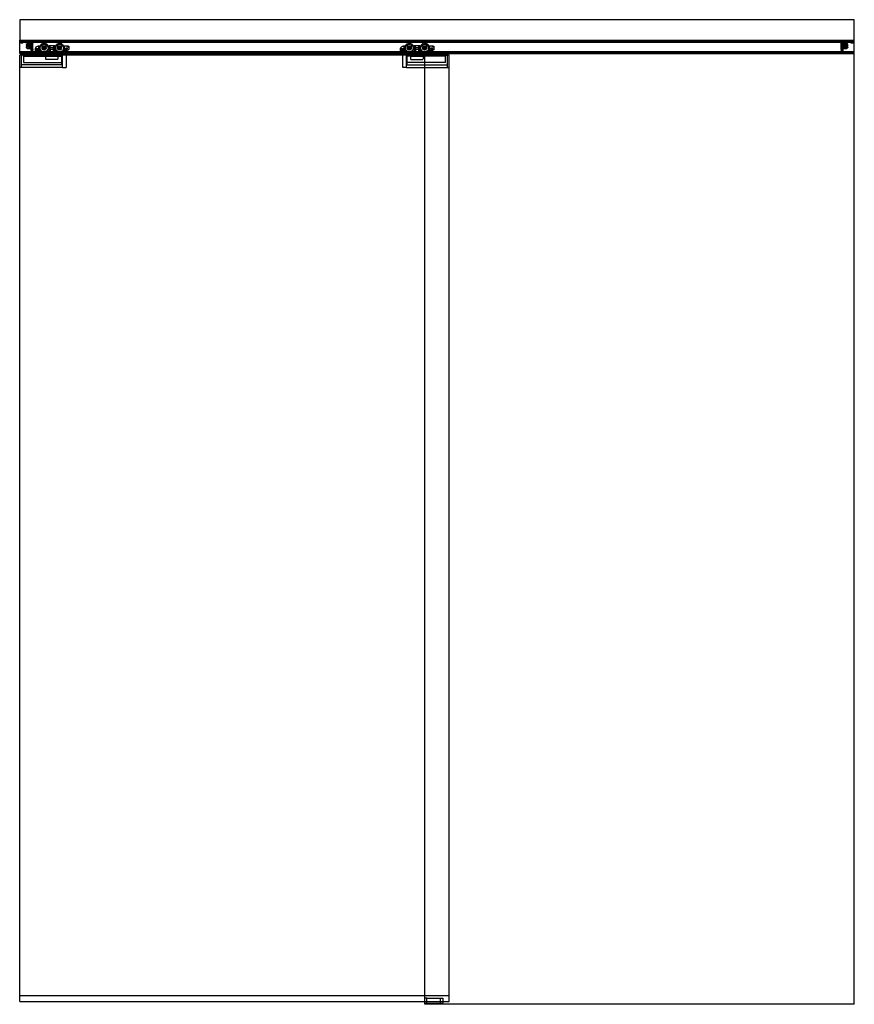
# Model space of a CAD drawing. Header units: millimetres. Extents: x 0 to 2050, y 0 to 2418.
import ezdxf

# ---------------------------------------------------------------- set-up
doc = ezdxf.new("R2010")
doc.units = ezdxf.units.MM
doc.header["$LTSCALE"] = 10
doc.linetypes.add('ALLCAD_Strich', pattern=[0.2, 0.15, -0.05])
doc.layers.add('BESCH_KONT_sich_schn_ansi_2d', color=40, linetype='Continuous')

msp = doc.modelspace()

# ---------------------------------------------------------------- linework, layer by layer
at = {"layer": 'BESCH_KONT_sich_schn_ansi_2d', "linetype": 'ALLCAD_Strich', "extrusion": (0, 1, -2.22045e-16)}
for p, q in [((2050, 2418), (0, 2418)), ((0, 2418), (0, 2368)), ((2050, 2368), (2050, 2418)), ((0, 2368), (2050, 2368)), ((0, 2335), (0, 2368)), ((0, 2365.5), (2050, 2365.5)), ((0, 2363.5), (0, 2363.5)), ((0, 2363.5), (0, 2363.5)), ((0, 2363.5), (0, 2363.5)), ((0, 2363.5), (0, 2363.5)), ((0, 2363.5), (0, 2363.5)), ((0, 2363.5), (0, 2363.5)), ((0, 2363.5), (0, 2363.5)), ((0, 2363.5), (0, 2363.5)), ((0, 2363.5), (0, 2363.5)), ((0, 2363.5), (0, 2363.5)), ((0, 2363.5), (0, 2363.5)), ((0, 2363.5), (0, 2363.5)), ((0, 2363.5), (0, 2363.5)), ((0, 2363.5), (0, 2363.5)), ((0, 2363.5), (0, 2363.5)), ((0, 2363.5), (0, 2363.5)), ((0, 2363.5), (0, 2363.5)), ((0, 2363.5), (0, 2363.5)), ((0, 2363.5), (0, 2363.5)), ((0, 2363.5), (0, 2363.5)), ((0, 2363.5), (0, 2363.5)), ((0, 2363.5), (0, 2363.5)), ((0, 2363.5), (0, 2363.5)), ((0, 2363.5), (2050, 2363.5)), ((0, 2363), (2050, 2363)), ((1, 2363.5), (1, 2365.5)), ((3.2, 2362), (2, 2361)), ((8, 2361), (2, 2361)), ((2, 2360.5), (2, 2361)), ((8, 2360.5), (2, 2360.5)), ((3.2, 2365.5), (3.2, 2363.5)), ((3.2, 2362), (3.2, 2365.5)), ((6.8, 2362), (3.2, 2362)), ((6.8, 2365.5), (6.8, 2363.5)), ((6.8, 2362), (6.8, 2365.5)), ((6.8, 2362), (8, 2361)), ((8, 2360.5), (8, 2361)), ((17.2, 2362), (16, 2361)), ((22, 2361), (16, 2361)), ((16, 2360.5), (16, 2361)), ((22, 2360.5), (16, 2360.5)), ((16.4, 2356.4), (16, 2356)), ((16, 2356), (16, 2354.6)), ((16, 2354.6), (20.3, 2353.6)), ((20.3, 2352), (16, 2351)), ((16, 2351), (16, 2349.6)), ((16, 2349.6), (16.4, 2349.2)), ((18.6, 2358.4), (16.4, 2356.4)), ((30, 2356.4), (16.4, 2356.4)), ((16.4, 2349.2), (18.6, 2347.2)), ((16.4, 2349.2), (30, 2349.2)), ((17.2, 2365.5), (17.2, 2363.5)), ((17.2, 2362), (17.2, 2365.5)), ((20.8, 2362), (17.2, 2362)), ((27.5, 2358.4), (18.6, 2358.4)), ((18.6, 2347.2), (27.5, 2347.2)), ((20.8, 2365.5), (20.8, 2363.5)), ((20.8, 2362), (20.8, 2365.5)), ((20.8, 2362), (22, 2361)), ((21.3, 2353.7), (22.8, 2354.5)), ((22.8, 2351.1), (21.3, 2351.9)), ((22, 2360.5), (22, 2361)), ((23.3, 2354.6), (27, 2354.6)), ((27, 2351), (23.3, 2351)), ((24, 2356.4), (24, 2349.2)), ((24, 2349.2), (25.5, 2349.2)), ((25.5, 2355.1), (27.5, 2355.1)), ((25.5, 2349.2), (25.5, 2355.1)), ((27.5, 2363.3), (30, 2363.3)), ((27.5, 2363.3), (27.5, 2358.4)), ((27.5, 2361.1), (30, 2361.1)), ((27.5, 2358.4), (27.5, 2354.1)), ((27.5, 2357.6), (30, 2357.6)), ((27.5, 2354.1), (27.5, 2351.5)), ((27.5, 2351.5), (27.5, 2347.2)), ((27.5, 2348.1), (30, 2348.1)), ((27.5, 2347.2), (27.5, 2342.3)), ((28.9, 2365.5), (28.9, 2363.5)), ((29, 2362.5), (29, 2359.5)), ((30, 2362.5), (29, 2362.5)), ((29, 2359.5), (29, 2356.5)), ((30, 2356.5), (29, 2356.5)), ((29, 2349.5), (29, 2346.5)), ((30, 2349.5), (29, 2349.5)), ((29, 2346.5), (29, 2343.5)), ((29.9, 2363.5), (29.9, 2365.5)), ((30, 2363.5), (30, 2363.5)), ((30, 2363.5), (30, 2363.5)), ((30, 2363.5), (30, 2363.5)), ((30, 2363.5), (30, 2363.5)), ((30, 2363.5), (30, 2363.5)), ((30, 2363.5), (30, 2363.5)), ((30, 2363.5), (30, 2363.5)), ((30, 2363.5), (30, 2363.5)), ((30, 2363.5), (30, 2363.5)), ((30, 2363.5), (30, 2361.5)), ((30, 2363.5), (30, 2363.5)), ((30, 2363.5), (30, 2363.5)), ((30, 2363.5), (30, 2363.5)), ((30, 2363.5), (30, 2363.5)), ((30, 2363.5), (30, 2363.5)), ((30, 2363.5), (30, 2363.5)), ((30, 2363.5), (30, 2363.5)), ((30, 2363.5), (30, 2363.5)), ((30, 2360.5), (30, 2361.5)), ((32, 2360.5), (30, 2360.5)), ((30, 2360.5), (30, 2356.4)), ((32, 2360), (30, 2356.4)), ((30, 2359.5), (32, 2359.5)), ((30, 2356.4), (30, 2349.2)), ((30, 2349.2), (30, 2345.1)), ((30, 2349.2), (32, 2345.6)), ((32, 2345.5), (30, 2345.5)), ((32, 2363.5), (32, 2360.5)), ((32, 2360.5), (32, 2360)), ((32, 2345.6), (32, 2360)), ((32, 2345.6), (32, 2345.1)), ((46.3, 2346.6), (38.5, 2346.6)), ((38.5, 2342.2), (38.5, 2345.9)), ((42.8, 2352.7), (46.3, 2352.7)), ((46, 2353.5), (46.3, 2353.5)), ((46.3, 2353.5), (46.3, 2352.7)), ((46.3, 2353.5), (72.4, 2353.5)), ((46.3, 2352.7), (46.3, 2346.6)), ((46.3, 2346.6), (46.3, 2341.5)), ((71, 2353.5), (71, 2345.5)), ((71, 2345.5), (87, 2345.5)), ((85.6, 2353.5), (72.4, 2353.5)), ((72.5, 2345.5), (72.5, 2353.5)), ((72.5, 2353.5), (72.5, 2345.5)), ((72.5, 2345.5), (72.5, 2335.5)), ((74.3, 2353.5), (74.3, 2345.5)), ((83, 2348.5), (75, 2348.5)), ((75, 2335), (75, 2348.5)), ((75, 2345.5), (75, 2335.5)), ((75, 2345.5), (75, 2335.5)), ((83, 2335), (83, 2348.5)), ((83, 2345.5), (83, 2335.5)), ((83, 2345.5), (83, 2335.5)), ((83.7, 2345.5), (83.7, 2353.5)), ((85.5, 2345.5), (85.5, 2353.5)), ((85.5, 2353.5), (85.5, 2345.5)), ((85.5, 2345.5), (85.5, 2335.5)), ((85.6, 2353.5), (119, 2353.5)), ((87, 2353.5), (87, 2345.5)), ((107.5, 2353.5), (107.5, 2342)), ((109.5, 2353.5), (109.5, 2342.5)), ((120.5, 2352), (120.5, 2346.5)), ((943.3, 2346.6), (935.5, 2346.6)), ((935.5, 2342.2), (935.5, 2345.9)), ((939.8, 2352.7), (943.3, 2352.7)), ((943, 2353.5), (943.3, 2353.5)), ((943.3, 2353.5), (943.3, 2352.7)), ((943.3, 2353.5), (969.4, 2353.5)), ((943.3, 2352.7), (943.3, 2346.6)), ((943.3, 2346.6), (943.3, 2341.5)), ((968, 2353.5), (968, 2345.5)), ((968, 2345.5), (984, 2345.5)), ((982.6, 2353.5), (969.4, 2353.5)), ((969.5, 2345.5), (969.5, 2353.5)), ((969.5, 2353.5), (969.5, 2345.5)), ((969.5, 2345.5), (969.5, 2335.5)), ((971.3, 2353.5), (971.3, 2345.5)), ((980, 2348.5), (972, 2348.5)), ((972, 2335), (972, 2348.5)), ((972, 2345.5), (972, 2335.5)), ((972, 2345.5), (972, 2335.5)), ((980, 2335), (980, 2348.5)), ((980, 2345.5), (980, 2335.5)), ((980, 2345.5), (980, 2335.5)), ((980.7, 2345.5), (980.7, 2353.5)), ((982.5, 2345.5), (982.5, 2353.5)), ((982.5, 2353.5), (982.5, 2345.5)), ((982.5, 2345.5), (982.5, 2335.5)), ((982.6, 2353.5), (1016, 2353.5)), ((984, 2353.5), (984, 2345.5)), ((1004.5, 2353.5), (1004.5, 2342)), ((1006.5, 2353.5), (1006.5, 2342.5)), ((1017.5, 2352), (1017.5, 2346.5)), ((2018, 2360.5), (2018, 2363.5)), ((2018, 2360.5), (2018, 2360)), ((2020, 2360.5), (2018, 2360.5)), ((2018, 2345.6), (2018, 2360)), ((2018, 2360), (2020, 2356.4)), ((2018, 2359.5), (2020, 2359.5)), ((2020, 2349.2), (2018, 2345.6)), ((2018, 2345.6), (2018, 2345.1)), ((2018, 2345.5), (2020, 2345.5)), ((2020, 2363.5), (2020, 2363.5)), ((2020, 2363.5), (2020, 2363.5)), ((2020, 2363.5), (2020, 2363.5)), ((2020, 2363.5), (2020, 2363.5)), ((2020, 2363.5), (2020, 2363.5)), ((2020, 2363.5), (2020, 2363.5)), ((2020, 2363.5), (2020, 2363.5)), ((2020, 2363.5), (2020, 2363.5)), ((2020, 2363.5), (2020, 2363.5)), ((2020, 2361.5), (2020, 2363.5)), ((2020, 2363.5), (2020, 2363.5)), ((2020, 2363.5), (2020, 2363.5)), ((2020, 2363.5), (2020, 2363.5)), ((2020, 2363.5), (2020, 2363.5)), ((2020, 2363.5), (2020, 2363.5)), ((2020, 2363.5), (2020, 2363.5)), ((2020, 2363.5), (2020, 2363.5)), ((2020, 2363.5), (2020, 2363.5)), ((2022.5, 2363.3), (2020, 2363.3)), ((2020, 2362.5), (2021, 2362.5)), ((2020, 2361.5), (2020, 2360.5)), ((2022.5, 2361.1), (2020, 2361.1)), ((2020, 2360.5), (2020, 2356.4)), ((2022.5, 2357.6), (2020, 2357.6)), ((2020, 2356.5), (2021, 2356.5)), ((2020, 2356.4), (2020, 2349.2)), ((2020, 2356.4), (2033.6, 2356.4)), ((2020, 2349.5), (2021, 2349.5)), ((2033.6, 2349.2), (2020, 2349.2)), ((2020, 2349.2), (2020, 2345.1)), ((2022.5, 2348.1), (2020, 2348.1)), ((2020.1, 2365.5), (2020.1, 2363.5)), ((2021, 2356.5), (2021, 2362.5)), ((2021, 2343.5), (2021, 2349.5)), ((2021.1, 2363.5), (2021.1, 2365.5)), ((2022.5, 2358.4), (2022.5, 2363.3)), ((2031.4, 2358.4), (2022.5, 2358.4)), ((2022.5, 2358.4), (2022.5, 2354.1)), ((2022.5, 2355.1), (2024.5, 2355.1)), ((2022.5, 2351.5), (2022.5, 2354.1)), ((2022.5, 2351.5), (2022.5, 2347.2)), ((2022.5, 2347.2), (2031.4, 2347.2)), ((2022.5, 2342.3), (2022.5, 2347.2)), ((2023, 2354.6), (2026.7, 2354.6)), ((2026.7, 2351), (2023, 2351)), ((2024.5, 2355.1), (2024.5, 2349.2)), ((2024.5, 2349.2), (2026, 2349.2)), ((2026, 2356.4), (2026, 2349.2)), ((2027.2, 2354.5), (2028.7, 2353.7)), ((2028.7, 2351.9), (2027.2, 2351.1)), ((2029.2, 2362), (2028, 2361)), ((2034, 2361), (2028, 2361)), ((2028, 2360.5), (2028, 2361)), ((2034, 2360.5), (2028, 2360.5)), ((2029.2, 2365.5), (2029.2, 2363.5)), ((2029.2, 2362), (2029.2, 2365.5)), ((2032.8, 2362), (2029.2, 2362)), ((2029.7, 2353.6), (2034, 2354.6)), ((2034, 2351), (2029.7, 2352)), ((2033.6, 2356.4), (2031.4, 2358.4)), ((2031.4, 2347.2), (2033.6, 2349.2)), ((2032.8, 2365.5), (2032.8, 2363.5)), ((2032.8, 2362), (2032.8, 2365.5)), ((2032.8, 2362), (2034, 2361)), ((2034, 2356), (2033.6, 2356.4)), ((2033.6, 2349.2), (2034, 2349.6)), ((2034, 2360.5), (2034, 2361)), ((2034, 2356), (2034, 2354.6)), ((2034, 2351), (2034, 2349.6)), ((2043.2, 2362), (2042, 2361)), ((2048, 2361), (2042, 2361)), ((2042, 2360.5), (2042, 2361)), ((2048, 2360.5), (2042, 2360.5)), ((2043.2, 2365.5), (2043.2, 2363.5)), ((2043.2, 2362), (2043.2, 2365.5)), ((2046.8, 2362), (2043.2, 2362)), ((2046.8, 2365.5), (2046.8, 2363.5)), ((2046.8, 2362), (2046.8, 2365.5)), ((2046.8, 2362), (2048, 2361)), ((2048, 2360.5), (2048, 2361)), ((2049, 2365.5), (2049, 2363.5)), ((2050, 0), (2050, 2368)), ((0, 2339.5), (2050, 2339.5)), ((2050, 2338.5), (0, 2338.5)), ((0, 2337), (2050, 2337)), ((0, 2335), (995, 2335)), ((0, 7), (0, 2331)), ((995, 2331), (0, 2331)), ((4, 2331), (4, 2301)), ((103, 2330.5), (4, 2330.5)), ((9, 2328.5), (9, 2330.5)), ((9, 2328.5), (9, 2312.5)), ((9, 2328.5), (103, 2328.5)), ((27.5, 2344.6), (30, 2344.6)), ((30, 2342.3), (27.5, 2342.3)), ((30, 2343.5), (29, 2343.5)), ((30, 2345.1), (32, 2345.1)), ((30, 2342.3), (30, 2345.1)), ((30, 2344.8), (32, 2344.8)), ((32, 2342.4), (30, 2342.4)), ((30, 2342.1), (30, 2342.3)), ((30, 2342.1), (32, 2342.1)), ((32, 2345.1), (32, 2344.8)), ((32, 2344.8), (32, 2342.4)), ((32, 2342.4), (32, 2342.1)), ((41.4, 2341.5), (39.2, 2341.5)), ((39.8, 2342.8), (39.8, 2345.3)), ((39.8, 2345.3), (45, 2345.3)), ((41.4, 2342.8), (39.8, 2342.8)), ((41.4, 2341.5), (41.4, 2342.8)), ((45, 2342.8), (43.4, 2342.8)), ((43.4, 2342.8), (43.4, 2341.5)), ((46.3, 2341.5), (43.4, 2341.5)), ((45, 2345.3), (45, 2342.8)), ((45, 2342.8), (45, 2342.8)), ((45, 2342.8), (45, 2342.8)), ((45, 2342.8), (45, 2342.8)), ((45, 2342.8), (45, 2342.8)), ((45, 2342.8), (45, 2342.8)), ((45, 2342.8), (45, 2342.8)), ((45, 2342.8), (45, 2342.8)), ((45, 2342.8), (45, 2342.8)), ((45, 2342.8), (45, 2342.8)), ((45, 2342.8), (45, 2342.8)), ((45, 2342.8), (45, 2342.8)), ((45, 2342.8), (45, 2342.8)), ((45, 2342.8), (45, 2342.8)), ((45, 2342.8), (45, 2342.8)), ((45, 2342.8), (45, 2342.8)), ((45, 2342.8), (45, 2342.8)), ((45, 2342.8), (45, 2342.8)), ((45, 2342.8), (45, 2342.8)), ((45, 2342.8), (45, 2342.8)), ((45, 2342.8), (45, 2342.8)), ((45, 2342.8), (45, 2342.8)), ((45, 2342.8), (45, 2342.8)), ((45, 2342.8), (45, 2342.8)), ((45, 2342.8), (45, 2342.8)), ((45, 2342.8), (45, 2342.8)), ((45, 2342.8), (45, 2342.8)), ((45, 2342.8), (45, 2342.8)), ((45, 2342.8), (45, 2342.8)), ((45, 2342.8), (45, 2342.8)), ((48.2, 2341.5), (46.3, 2341.5)), ((51.6, 2340.9), (48.2, 2341.5)), ((54.6, 2339.2), (51.6, 2340.9)), ((57.3, 2337.3), (55.1, 2338.8)), ((74.3, 2335.5), (63, 2335.5)), ((94, 2328.5), (64, 2328.5)), ((64, 2320.5), (64, 2328.5)), ((74.3, 2335.5), (83.7, 2335.5)), ((75, 2331), (75, 2335)), ((75, 2328.5), (75, 2331)), ((83, 2331), (83, 2335)), ((83, 2328.5), (83, 2331)), ((94.8, 2335.5), (83.7, 2335.5)), ((94, 2328.5), (94, 2320.5)), ((106.5, 2341.4), (100.6, 2337.3)), ((103, 2330.5), (103, 2307.5)), ((105, 2301), (105, 2331)), ((116.5, 2342.5), (109.9, 2342.5)), ((115, 2301), (115, 2331)), ((938.4, 2341.5), (936.2, 2341.5)), ((936.8, 2342.8), (936.8, 2345.3)), ((936.8, 2345.3), (942, 2345.3)), ((938.4, 2342.8), (936.8, 2342.8)), ((938.4, 2341.5), (938.4, 2342.8)), ((940, 2331), (940, 2301)), ((942, 2342.8), (940.4, 2342.8)), ((940.4, 2342.8), (940.4, 2341.5)), ((943.3, 2341.5), (940.4, 2341.5)), ((942, 2345.3), (942, 2342.8)), ((942, 2342.8), (942, 2342.8)), ((942, 2342.8), (942, 2342.8)), ((942, 2342.8), (942, 2342.8)), ((942, 2342.8), (942, 2342.8)), ((942, 2342.8), (942, 2342.8)), ((942, 2342.8), (942, 2342.8)), ((942, 2342.8), (942, 2342.8)), ((942, 2342.8), (942, 2342.8)), ((942, 2342.8), (942, 2342.8)), ((942, 2342.8), (942, 2342.8)), ((942, 2342.8), (942, 2342.8)), ((942, 2342.8), (942, 2342.8)), ((942, 2342.8), (942, 2342.8)), ((942, 2342.8), (942, 2342.8)), ((942, 2342.8), (942, 2342.8)), ((942, 2342.8), (942, 2342.8)), ((942, 2342.8), (942, 2342.8)), ((942, 2342.8), (942, 2342.8)), ((942, 2342.8), (942, 2342.8)), ((942, 2342.8), (942, 2342.8)), ((942, 2342.8), (942, 2342.8)), ((942, 2342.8), (942, 2342.8)), ((942, 2342.8), (942, 2342.8)), ((942, 2342.8), (942, 2342.8)), ((942, 2342.8), (942, 2342.8)), ((942, 2342.8), (942, 2342.8)), ((942, 2342.8), (942, 2342.8)), ((942, 2342.8), (942, 2342.8)), ((942, 2342.8), (942, 2342.8)), ((945.2, 2341.5), (943.3, 2341.5)), ((948.6, 2340.9), (945.2, 2341.5)), ((951.6, 2339.2), (948.6, 2340.9)), ((950, 2301), (950, 2331)), ((952, 2330.5), (1051, 2330.5)), ((952, 2307.5), (952, 2330.5)), ((1046, 2328.5), (952, 2328.5)), ((954.3, 2337.3), (952.1, 2338.8)), ((971.3, 2335.5), (960, 2335.5)), ((961, 2320.5), (961, 2328.5)), ((961, 2328.5), (991, 2328.5)), ((971.3, 2335.5), (980.7, 2335.5)), ((972, 2331), (972, 2335)), ((972, 2328.5), (972, 2331)), ((980, 2331), (980, 2335)), ((980, 2328.5), (980, 2331)), ((991.8, 2335.5), (980.7, 2335.5)), ((991, 2328.5), (991, 2320.5)), ((995, 0), (995, 2335)), ((995, 2335), (2050, 2335)), ((1055, 2331), (995, 2331)), ((1003.5, 2341.4), (997.6, 2337.3)), ((1013.5, 2342.5), (1006.9, 2342.5)), ((1046, 2328.5), (1046, 2330.5)), ((1046, 2312.5), (1046, 2328.5)), ((1051, 2301), (1051, 2331)), ((1055, 7), (1055, 2331)), ((2018, 2345.1), (2020, 2345.1)), ((2018, 2345.1), (2018, 2344.8)), ((2018, 2344.8), (2020, 2344.8)), ((2018, 2342.4), (2018, 2344.8)), ((2020, 2342.4), (2018, 2342.4)), ((2018, 2342.1), (2018, 2342.4)), ((2018, 2342.1), (2020, 2342.1)), ((2020, 2345.1), (2020, 2342.3)), ((2022.5, 2344.6), (2020, 2344.6)), ((2020, 2343.5), (2021, 2343.5)), ((2020, 2342.3), (2022.5, 2342.3)), ((2020, 2342.3), (2020, 2342.1)), ((4, 2301), (0, 2301)), ((105, 2301), (0, 2301)), ((103, 2307.5), (4, 2307.5)), ((4, 2301), (4, 2301)), ((4, 2301), (4, 2301)), ((4, 2301), (4, 2301)), ((4, 2301), (4, 2301)), ((4, 2301), (4, 2301)), ((4, 2301), (4, 2301)), ((4, 2301), (4, 2301)), ((4, 2301), (4, 2301)), ((4, 2301), (4, 2301)), ((4, 2301), (4, 2301)), ((4, 2301), (4, 2301)), ((4, 2301), (4, 2301)), ((4, 2301), (4, 2301)), ((4, 2301), (4, 2301)), ((4, 2301), (4, 2301)), ((4, 2301), (4, 2301)), ((4, 2301), (4, 2301)), ((4, 2301), (4, 2301)), ((9, 2312.5), (103, 2312.5)), ((94, 2320.5), (64, 2320.5)), ((105, 2301), (115, 2301)), ((950, 2301), (940, 2301)), ((950, 2301), (1055, 2301)), ((1046, 2312.5), (952, 2312.5)), ((952, 2307.5), (1051, 2307.5)), ((961, 2320.5), (991, 2320.5)), ((1051, 2301), (1051, 2301)), ((1051, 2301), (1051, 2301)), ((1051, 2301), (1051, 2301)), ((1051, 2301), (1051, 2301)), ((1051, 2301), (1051, 2301)), ((1051, 2301), (1051, 2301)), ((1051, 2301), (1051, 2301)), ((1051, 2301), (1051, 2301)), ((1051, 2301), (1051, 2301)), ((1051, 2301), (1051, 2301)), ((1051, 2301), (1051, 2301)), ((1051, 2301), (1051, 2301)), ((1051, 2301), (1051, 2301)), ((1051, 2301), (1051, 2301)), ((1051, 2301), (1051, 2301)), ((1051, 2301), (1051, 2301)), ((1051, 2301), (1051, 2301)), ((1051, 2301), (1051, 2301)), ((1051, 2301), (1055, 2301)), ((0, 22), (1055, 22)), ((0, 7), (995, 7)), ((1000, 15), (995, 15)), ((995, 7), (1055, 7)), ((995, 3), (1039, 3)), ((2050, 0), (995, 0)), ((1000, 3), (1000, 15)), ((1000, 15), (1034, 15)), ((1034, 3), (1034, 15)), ((1034, 15), (1039, 15)), ((1034, 3), (1034, 3)), ((1034, 3), (1034, 3)), ((1034, 3), (1034, 3)), ((1034, 3), (1034, 3)), ((1034, 3), (1034, 3)), ((1034, 3), (1034, 3)), ((1034, 3), (1034, 3)), ((1034, 3), (1034, 3)), ((1034, 3), (1034, 3)), ((1034, 3), (1034, 3)), ((1034, 3), (1034, 3)), ((1034, 3), (1034, 3)), ((1034, 3), (1034, 3)), ((1034, 3), (1034, 3)), ((1034, 3), (1034, 3)), ((1034, 3), (1034, 3)), ((1034, 3), (1034, 3)), ((1034, 3), (1034, 3)), ((1034, 3), (1034, 3)), ((1034, 3), (1034, 3)), ((1034, 3), (1034, 3)), ((1034, 3), (1034, 3)), ((1034, 3), (1034, 3)), ((1034, 3), (1034, 3)), ((1034, 3), (1034, 3)), ((1034, 3), (1034, 3)), ((1034, 3), (1034, 3)), ((1034, 3), (1034, 3)), ((1034, 3), (1034, 3)), ((1034, 3), (1034, 3)), ((1034, 3), (1034, 3)), ((1039, 15), (1039, 3)), ((1039, 0), (1039, 3))]:
    msp.add_line(p, q, dxfattribs=at)
at = {"layer": 'BESCH_KONT_sich_schn_ansi_2d', "linetype": 'ALLCAD_Strich', "extrusion": (0, -2.22045e-16, -1)}
for centre, radius in [((-60, 2348.5), 11.2), ((-60, 2348.5), 4), ((-60, 2348.5), 2), ((-98, 2348.5), 11.2), ((-98, 2348.5), 2), ((-957, 2348.5), 11.2), ((-957, 2348.5), 4), ((-957, 2348.5), 2), ((-995, 2348.5), 11.2), ((-995, 2348.5), 2)]:
    msp.add_circle(centre, radius, dxfattribs=at)
at = {"layer": 'BESCH_KONT_sich_schn_ansi_2d', "linetype": 'ALLCAD_Strich'}
for centre, radius in [((60, 2348.5), 9.64), ((60, 2348.5), 5), ((60, 2348.5), 2.5), ((98, 2348.5), 9.64), ((98, 2348.5), 5), ((98, 2348.5), 4), ((98, 2348.5), 2.5), ((115, 2347), 2), ((119, 2352), 1.5), ((957, 2348.5), 9.64), ((957, 2348.5), 5), ((957, 2348.5), 2.5), ((995, 2348.5), 9.64), ((995, 2348.5), 5), ((995, 2348.5), 4), ((995, 2348.5), 2.5), ((1012, 2347), 2), ((1016, 2352), 1.5)]:
    msp.add_circle(centre, radius, dxfattribs=at)
for centre, radius, start, end in [((0, 2363.5), 0.00217, 90, 180), ((0, 2363.5), 0.00217, 180, 270), ((0, 2363.5), 0.00271, 270, 360), ((0, 2363.5), 0.00271, 0, 90), ((0, 2363.5), 0.00271, 90, 180), ((0, 2363.5), 0.00271, 180, 270), ((0, 2363.5), 0.00271, 270, 360), ((0, 2363.5), 0.00271, 0, 90), ((0, 2363.5), 0.00271, 90, 180), ((0, 2363.5), 0.00271, 180, 270), ((20.6, 2355), 1.5, 257.2662, 297.2662), ((20.6, 2350.5), 1.5, 62.7338, 102.7338), ((2029.4, 2355), 1.5, 242.7338, 282.7338), ((2029.4, 2350.5), 1.5, 77.2662, 117.2662), ((45, 2342.8), 0.00116, 90, 180), ((45, 2342.8), 0.00116, 180, 270), ((45, 2342.8), 0.00271, 270, 360), ((45, 2342.8), 0.00271, 0, 90), ((45, 2342.8), 0.00116, 90, 180), ((45, 2342.8), 0.00116, 180, 270), ((45, 2342.8), 0.00271, 270, 360), ((45, 2342.8), 0.00271, 0, 90), ((45, 2342.8), 0.00093, 180, 270), ((45, 2342.8), 0.00093, 90, 180), ((109.9, 2336.5), 6, 90, 125), ((942, 2342.8), 0.00116, 90, 180), ((942, 2342.8), 0.00116, 180, 270), ((942, 2342.8), 0.00271, 270, 360), ((942, 2342.8), 0.00271, 0, 90), ((942, 2342.8), 0.00116, 90, 180), ((942, 2342.8), 0.00116, 180, 270), ((942, 2342.8), 0.00271, 270, 360), ((942, 2342.8), 0.00271, 0, 90), ((942, 2342.8), 0.00093, 180, 270), ((942, 2342.8), 0.00093, 90, 180), ((1006.9, 2336.5), 6, 90, 125)]:
    msp.add_arc(centre, radius, start, end, dxfattribs=at)
at = {"layer": 'BESCH_KONT_sich_schn_ansi_2d', "linetype": 'ALLCAD_Strich', "extrusion": (0, -2.22045e-16, -1)}
for centre, radius, start, end in [((0, 2363.5), 0.00093, 270, 0), ((0, 2363.5), 0.00093, 0, 90), ((0, 2363.5), 0.00116, 0, 90), ((0, 2363.5), 0.00116, 270, 0), ((0, 2363.5), 0.00116, 90, 180), ((0, 2363.5), 0.00116, 180, 270), ((0, 2363.5), 0.00116, 0, 90), ((0, 2363.5), 0.00116, 270, 0), ((0, 2363.5), 0.00116, 90, 180), ((0, 2363.5), 0.00116, 180, 270), ((-23.3, 2353.6), 1, 62.7338, 90), ((-23.3, 2352), 1, 270, 297.2662), ((-27, 2354.1), 0.5, 90, 180), ((-27, 2351.5), 0.5, 180, 270), ((-30, 2363.5), 2, 90, 180), ((-46.1, 2345.9), 7.63, 0.0312, 5.4915), ((-46.1, 2345.9), 7.63, 88.739, 91.261), ((-116.5, 2346.5), 4, 180, 270), ((-943.1, 2345.9), 7.63, 0.0312, 5.4915), ((-943.1, 2345.9), 7.63, 88.739, 91.261), ((-1013.5, 2346.5), 4, 180, 270), ((-2020, 2363.5), 2, 360, 90), ((-2023, 2354.1), 0.5, 0, 90), ((-2023, 2351.5), 0.5, 270, 360), ((-2026.7, 2353.6), 1, 90, 117.2662), ((-2026.7, 2352), 1, 242.7338, 270), ((-39.2, 2342.2), 0.75, 270, 360), ((-45, 2342.8), 0.00271, 270, 0), ((-45, 2342.8), 0.00271, 0, 90), ((-45, 2342.8), 0.00116, 90, 180), ((-45, 2342.8), 0.00116, 180, 270), ((-45, 2342.8), 0.00271, 270, 0), ((-45, 2342.8), 0.00271, 0, 90), ((-45, 2342.8), 0.00116, 90, 180), ((-45, 2342.8), 0.00116, 180, 270), ((-45, 2342.8), 0.00217, 0, 90), ((-45, 2342.8), 0.00217, 270, 0), ((-60, 2345.8), 8.5, 305, 309.5389), ((-63, 2345.5), 10, 270, 305), ((-94.8, 2345.5), 10, 235, 270), ((-936.2, 2342.2), 0.75, 270, 360), ((-942, 2342.8), 0.00271, 270, 0), ((-942, 2342.8), 0.00271, 0, 90), ((-942, 2342.8), 0.00116, 90, 180), ((-942, 2342.8), 0.00116, 180, 270), ((-942, 2342.8), 0.00271, 270, 0), ((-942, 2342.8), 0.00271, 0, 90), ((-942, 2342.8), 0.00116, 90, 180), ((-942, 2342.8), 0.00116, 180, 270), ((-942, 2342.8), 0.00217, 0, 90), ((-942, 2342.8), 0.00217, 270, 0), ((-957, 2345.8), 8.5, 305, 309.5389), ((-960, 2345.5), 10, 270, 305), ((-991.8, 2345.5), 10, 235, 270)]:
    msp.add_arc(centre, radius, start, end, dxfattribs=at)
at = {"layer": 'BESCH_KONT_sich_schn_ansi_2d', "linetype": 'ALLCAD_Strich'}
for points, knots in [([(38.5, 2346.6), (38.5, 2346.6), (38.5, 2346.7), (38.6, 2346.8), (38.6, 2347), (38.6, 2347.3), (38.7, 2347.6), (38.8, 2348.1), (38.9, 2348.4), (39.1, 2348.8), (39.2, 2349), (39.3, 2349.4), (39.4, 2349.6), (39.7, 2349.9), (39.8, 2350.1), (40, 2350.5), (40.2, 2350.7), (40.7, 2351.2), (41.1, 2351.6), (41.9, 2352.2), (42.4, 2352.5), (42.8, 2352.7)], [15.435182, 15.435182, 15.435182, 15.435182, 16.554933, 16.554933, 17.82418, 17.82418, 19.093427, 19.093427, 20.362674, 20.362674, 21.03193, 21.03193, 21.701186, 21.701186, 22.370442, 22.370442, 23.039698, 23.039698, 24.647552, 24.647552, 26.164556, 26.164556, 26.164556, 26.164556]), ([(42.8, 2352.7), (43.1, 2352.9), (43.5, 2353), (44.2, 2353.2), (44.5, 2353.3), (45, 2353.4), (45.1, 2353.4), (45.4, 2353.5), (45.6, 2353.5), (45.8, 2353.5), (45.8, 2353.5), (45.9, 2353.5), (45.9, 2353.5), (45.9, 2353.5), (45.9, 2353.5), (46, 2353.5), (46, 2353.5), (46, 2353.5), (46, 2353.5), (46, 2353.5)], [1.722708, 1.722708, 1.722708, 1.722708, 2.727227, 2.727227, 3.731745, 3.731745, 4.178178, 4.178178, 4.62461, 4.62461, 4.729547, 4.729547, 4.834483, 4.834483, 4.870202, 4.870202, 4.877795, 4.877795, 4.885387, 4.885387, 4.885387, 4.885387]), ([(935.5, 2346.6), (935.5, 2346.6), (935.5, 2346.7), (935.6, 2346.8), (935.6, 2347), (935.6, 2347.3), (935.7, 2347.6), (935.8, 2348.1), (935.9, 2348.4), (936.1, 2348.8), (936.2, 2349), (936.3, 2349.4), (936.4, 2349.6), (936.7, 2349.9), (936.8, 2350.1), (937, 2350.5), (937.2, 2350.7), (937.7, 2351.2), (938.1, 2351.6), (938.9, 2352.2), (939.4, 2352.5), (939.8, 2352.7)], [15.435182, 15.435182, 15.435182, 15.435182, 16.554933, 16.554933, 17.82418, 17.82418, 19.093427, 19.093427, 20.362674, 20.362674, 21.03193, 21.03193, 21.701186, 21.701186, 22.370442, 22.370442, 23.039698, 23.039698, 24.647552, 24.647552, 26.164556, 26.164556, 26.164556, 26.164556]), ([(939.8, 2352.7), (940.1, 2352.9), (940.5, 2353), (941.2, 2353.2), (941.5, 2353.3), (942, 2353.4), (942.1, 2353.4), (942.4, 2353.5), (942.6, 2353.5), (942.8, 2353.5), (942.8, 2353.5), (942.9, 2353.5), (942.9, 2353.5), (942.9, 2353.5), (942.9, 2353.5), (943, 2353.5), (943, 2353.5), (943, 2353.5), (943, 2353.5), (943, 2353.5)], [1.722708, 1.722708, 1.722708, 1.722708, 2.727227, 2.727227, 3.731745, 3.731745, 4.178178, 4.178178, 4.62461, 4.62461, 4.729547, 4.729547, 4.834483, 4.834483, 4.870202, 4.870202, 4.877795, 4.877795, 4.885387, 4.885387, 4.885387, 4.885387])]:
    msp.add_open_spline(points, degree=3, knots=knots, dxfattribs=at)

doc.saveas('drawing.dxf')
